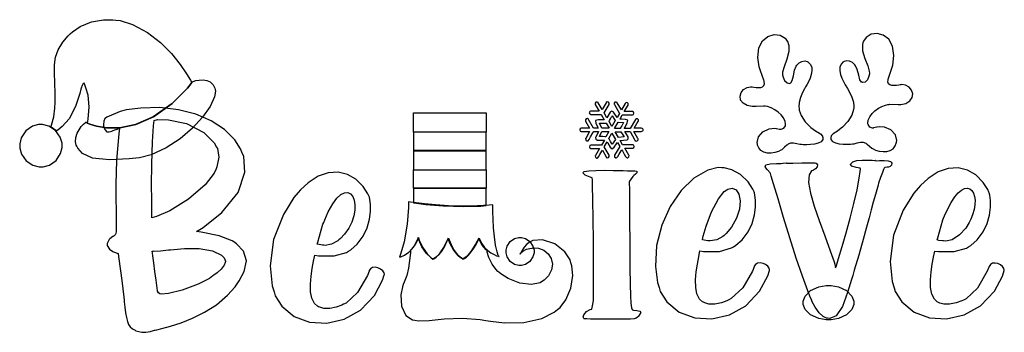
# Model space of a CAD drawing. Extents: x 0.17 to 6.9, y 1.94 to 4.08.
import ezdxf

# ---------------------------------------------------------------- set-up
doc = ezdxf.new("R2010")
doc.units = 0
doc.layers.get('0').update_dxf_attribs({"linetype": 'CONTINUOUS'})

msp = doc.modelspace()

# ---------------------------------------------------------------- linework, layer by layer
at = {"color": 240}
for points in [[(0.378147, 3.35038), (0.383356, 3.36079), (0.398817, 3.41797), (0.405436, 3.47667), (0.40625, 3.48785), (0.407553, 3.5101), (0.408583, 3.57693), (0.406412, 3.6524), (0.403538, 3.71718), (0.403754, 3.77436), (0.410861, 3.82676), (0.428657, 3.87756), (0.460883, 3.92953), (0.497939, 3.97265), (0.511447, 3.98579), (0.526476, 4.00049), (0.579264, 4.03678), (0.655817, 4.06874), (0.73801, 4.0829), (0.801921, 4.08306), (0.822917, 4.08057), (0.85216, 4.07693), (0.937989, 4.05051), (1.04053, 3.99658), (1.12961, 3.92731), (1.20443, 3.85129), (1.26405, 3.77724), (1.30778, 3.71365), (1.33458, 3.66922), (1.34375, 3.65246), (1.34375, 3.65246), (1.31337, 3.61431), (1.20926, 3.51014), (1.07959, 3.41737), (0.958768, 3.36486), (0.850911, 3.34304), (0.759928, 3.34256), (0.689996, 3.35389), (0.645019, 3.36762), (0.629178, 3.37429), (0.629178, 3.37429), (0.634278, 3.40218), (0.6403, 3.48747), (0.633029, 3.56706), (0.619194, 3.61692), (0.611165, 3.63683), (0.610406, 3.64094), (0.610026, 3.64307), (0.606771, 3.64899), (0.600911, 3.64697), (0.593261, 3.63368), (0.586208, 3.61426), (0.584364, 3.60764), (0.577854, 3.57747), (0.548178, 3.4891), (0.503472, 3.40582), (0.457032, 3.35189), (0.426704, 3.32758), (0.415636, 3.32118), (0.413032, 3.32406), (0.381782, 3.34831), (0.378147, 3.35038)], [(2.55626, 2.36182), (2.54476, 2.33242), (2.47825, 2.21718), (2.39968, 2.1441), (2.38226, 2.13574), (2.37017, 2.12999), (2.33225, 2.11604), (2.28694, 2.10678), (2.24631, 2.10781), (2.21875, 2.11501), (2.21039, 2.11908), (2.20236, 2.12244), (2.18213, 2.14133), (2.16488, 2.17676), (2.15668, 2.22194), (2.15571, 2.27328), (2.16, 2.32742), (2.16764, 2.38075), (2.17676, 2.42985), (2.18321, 2.46089), (2.18544, 2.47119), (2.21039, 2.46783), (2.31808, 2.4681), (2.40235, 2.49126), (2.41564, 2.49929), (2.43147, 2.50933), (2.47424, 2.54699), (2.51594, 2.60157), (2.54329, 2.65956), (2.55897, 2.71729), (2.56549, 2.77126), (2.56543, 2.81776), (2.56153, 2.85335), (2.55826, 2.86936), (2.55626, 2.87429), (2.54807, 2.89187), (2.51594, 2.94108), (2.46604, 2.99149), (2.40836, 3.02468), (2.34489, 3.03982), (2.27756, 3.03592), (2.20833, 3.01215), (2.13911, 2.96761), (2.08708, 2.91932), (2.07189, 2.90136), (2.04243, 2.86692), (1.96967, 2.75017), (1.90349, 2.57954), (1.8801, 2.39958), (1.89328, 2.26307), (1.90625, 2.22017), (1.91407, 2.19422), (1.95882, 2.12272), (2.04297, 2.05339), (2.14876, 2.01421), (2.2665, 2.007), (2.38633, 2.03381), (2.49849, 2.0964), (2.5931, 2.19678), (2.64893, 2.30012), (2.66043, 2.33681), (2.66103, 2.34033), (2.65869, 2.35157), (2.64953, 2.36535), (2.63504, 2.37701), (2.61729, 2.38531), (2.59842, 2.38911), (2.58057, 2.38726), (2.56581, 2.37853), (2.55757, 2.36632), (2.55626, 2.36182)], [(6.79893, 2.39094), (6.78749, 2.36154), (6.72092, 2.24631), (6.64242, 2.17329), (6.625, 2.16493), (6.6129, 2.15918), (6.57497, 2.14524), (6.52968, 2.13596), (6.48904, 2.13699), (6.46149, 2.14421), (6.45313, 2.14828), (6.4451, 2.15164), (6.42486, 2.17057), (6.40761, 2.20611), (6.39942, 2.25136), (6.39839, 2.30285), (6.40267, 2.35699), (6.41032, 2.41032), (6.41943, 2.45931), (6.42589, 2.49013), (6.42811, 2.50032), (6.45307, 2.49669), (6.56076, 2.49685), (6.64501, 2.52046), (6.65831, 2.52849), (6.67415, 2.53851), (6.7169, 2.57617), (6.75863, 2.63075), (6.78603, 2.68869), (6.80165, 2.74647), (6.80817, 2.8004), (6.80817, 2.84694), (6.80419, 2.88254), (6.80094, 2.89854), (6.79893, 2.90349), (6.79075, 2.92106), (6.75863, 2.97026), (6.70861, 3.02067), (6.65082, 3.05387), (6.58724, 3.06901), (6.51981, 3.06511), (6.45057, 3.04135), (6.38151, 2.99681), (6.32964, 2.94851), (6.31456, 2.93056), (6.28515, 2.89589), (6.21235, 2.77869), (6.14621, 2.60792), (6.12283, 2.42811), (6.13596, 2.29204), (6.14899, 2.24929), (6.15679, 2.22336), (6.20156, 2.15186), (6.28569, 2.08251), (6.3915, 2.04335), (6.50922, 2.03618), (6.62907, 2.06293), (6.74115, 2.12554), (6.83578, 2.22597), (6.8916, 2.32932), (6.9031, 2.366), (6.90369, 2.36957), (6.90136, 2.38103), (6.89225, 2.39481), (6.87776, 2.40631), (6.86003, 2.41444), (6.84115, 2.41808), (6.82324, 2.41607), (6.80849, 2.40744), (6.80024, 2.3954), (6.79893, 2.39094)], [(2.24582, 2.69618), (2.25288, 2.71442), (2.27692, 2.76796), (2.30735, 2.82281), (2.33658, 2.86203), (2.36404, 2.8871), (2.38911, 2.89936), (2.41129, 2.90013), (2.43007, 2.89074), (2.44476, 2.87261), (2.45486, 2.84717), (2.45979, 2.81565), (2.4591, 2.77946), (2.45204, 2.74001), (2.43821, 2.69862), (2.41694, 2.65662), (2.38769, 2.61546), (2.36008, 2.58539), (2.34999, 2.57639), (2.34218, 2.56939), (2.30024, 2.54606), (2.25515, 2.5389), (2.24582, 2.53993), (2.23876, 2.54075), (2.21376, 2.54411), (2.20231, 2.54753), (2.2021, 2.54829), (2.20469, 2.56131), (2.2411, 2.68446), (2.24582, 2.69618)], [(6.48856, 2.72538), (6.49442, 2.7405), (6.514, 2.785), (6.53928, 2.83328), (6.56413, 2.87104), (6.58806, 2.89887), (6.61074, 2.91754), (6.63178, 2.92763), (6.65088, 2.9299), (6.66758, 2.92503), (6.68153, 2.91363), (6.69233, 2.89643), (6.69965, 2.87414), (6.70313, 2.84744), (6.70236, 2.81694), (6.69694, 2.78336), (6.68658, 2.74744), (6.67524, 2.71892), (6.67085, 2.70975), (6.66422, 2.69613), (6.63981, 2.65744), (6.59804, 2.61014), (6.54704, 2.57747), (6.50271, 2.56754), (6.48856, 2.56913), (6.4815, 2.56993), (6.45649, 2.57329), (6.44504, 2.57667), (6.44476, 2.57742), (6.44764, 2.59044), (6.4841, 2.71365), (6.48856, 2.72538)], [(2.7646, 2.45763), (2.77349, 2.46029), (2.79915, 2.47211), (2.82753, 2.49143), (2.85015, 2.51346), (2.86757, 2.53618), (2.88021, 2.55751), (2.88861, 2.57531), (2.89333, 2.58751), (2.89481, 2.59201), (2.89481, 2.59201), (2.89919, 2.57536), (2.92122, 2.5275), (2.95404, 2.48107), (2.98193, 2.45344), (2.99376, 2.44515), (2.99376, 2.44515), (2.99957, 2.44715), (3.01563, 2.45736), (3.03581, 2.4764), (3.05387, 2.49972), (3.0695, 2.52474), (3.08225, 2.54867), (3.09185, 2.56896), (3.09787, 2.5829), (3.09999, 2.58783), (3.09999, 2.58783), (3.10385, 2.57688), (3.1174, 2.54454), (3.13493, 2.51124), (3.15169, 2.4866), (3.16704, 2.46924), (3.18018, 2.45785), (3.19032, 2.4509), (3.19683, 2.44715), (3.199, 2.44553), (3.19894, 2.44515), (3.204, 2.44635), (3.2181, 2.45458), (3.23747, 2.47228), (3.25618, 2.49533), (3.27344, 2.52083), (3.28831, 2.54574), (3.30003, 2.56717), (3.30767, 2.58219), (3.31044, 2.58783), (3.31044, 2.58783), (3.31342, 2.57883), (3.32607, 2.5529), (3.34592, 2.52485), (3.36806, 2.50304), (3.39057, 2.48682), (3.41157, 2.47547), (3.42904, 2.46832), (3.44108, 2.46468), (3.44558, 2.46365), (3.44586, 2.46386), (3.44081, 2.47006), (3.43201, 2.4936), (3.42156, 2.54015), (3.41401, 2.59717), (3.40886, 2.65831), (3.4056, 2.71712), (3.40392, 2.76731), (3.40321, 2.80236), (3.4031, 2.81261), (3.4031, 2.81597), (3.37717, 2.81338), (3.29904, 2.80881), (3.19661, 2.8074), (3.0995, 2.81022), (3.01156, 2.81586), (2.93653, 2.82281), (2.87825, 2.82964), (2.8405, 2.83479), (2.8271, 2.83681), (2.8271, 2.83681), (2.82726, 2.79872), (2.81776, 2.68431), (2.79622, 2.56407), (2.77447, 2.4854), (2.7646, 2.45763), (2.7646, 2.45763)], [(3.68544, 2.49724), (3.68544, 2.48796), (3.6779, 2.45996), (3.65733, 2.42947), (3.62685, 2.4089), (3.59885, 2.40136), (3.58957, 2.40136), (3.58024, 2.40136), (3.55225, 2.4089), (3.52181, 2.42947), (3.50125, 2.45996), (3.49376, 2.48796), (3.49376, 2.49724), (3.49376, 2.50657), (3.50125, 2.53456), (3.52181, 2.565), (3.55225, 2.58556), (3.58024, 2.59304), (3.58957, 2.59304), (3.59885, 2.59304), (3.62685, 2.58556), (3.65733, 2.565), (3.6779, 2.53456), (3.68544, 2.50657), (3.68544, 2.49724)]]:
    msp.add_lwpolyline(points, close=True, dxfattribs=at)
at = {"color": 39}
for points in [[(5.66043, 3.28267), (5.66194, 3.27821), (5.66129, 3.26286), (5.65044, 3.24826), (5.63092, 3.23817), (5.60585, 3.23178), (5.57824, 3.22835), (5.55126, 3.22715), (5.52794, 3.22743), (5.51551, 3.22808), (5.51144, 3.22846), (5.50435, 3.22917), (5.48318, 3.23318), (5.46132, 3.23774), (5.44157, 3.23742), (5.42469, 3.23074), (5.41982, 3.22743), (5.41613, 3.2251), (5.40039, 3.21024), (5.38411, 3.19542), (5.38021, 3.19303), (5.37506, 3.18989), (5.35861, 3.18218), (5.3341, 3.17432), (5.30821, 3.17019), (5.28256, 3.17057), (5.25874, 3.17611), (5.23839, 3.18767), (5.22314, 3.20594), (5.2156, 3.22504), (5.21457, 3.23161), (5.21272, 3.24343), (5.22065, 3.28093), (5.25011, 3.31575), (5.29378, 3.33535), (5.33068, 3.34006), (5.34272, 3.33886), (5.34506, 3.33865), (5.36436, 3.33365), (5.37082, 3.33365), (5.3769, 3.33365), (5.39518, 3.34006), (5.40597, 3.35742), (5.40625, 3.36285), (5.40663, 3.36893), (5.40349, 3.38743), (5.39312, 3.41075), (5.37679, 3.43224), (5.35612, 3.45128), (5.33263, 3.46739), (5.30794, 3.47993), (5.28369, 3.48833), (5.26704, 3.49175), (5.26144, 3.49203), (5.25543, 3.49229), (5.206, 3.4899), (5.18956, 3.4899), (5.17844, 3.48975), (5.14507, 3.49544), (5.1155, 3.51107), (5.09944, 3.53342), (5.09554, 3.55897), (5.10249, 3.58421), (5.11897, 3.60568), (5.14356, 3.6199), (5.16726, 3.62397), (5.17503, 3.62326), (5.17844, 3.62294), (5.18869, 3.62169), (5.20458, 3.61996), (5.22108, 3.61908), (5.23671, 3.62017), (5.24989, 3.62414), (5.25906, 3.63206), (5.26275, 3.64501), (5.26085, 3.65944), (5.25939, 3.6639), (5.25726, 3.67019), (5.2341, 3.7334), (5.23232, 3.7399), (5.22586, 3.76047), (5.21636, 3.82508), (5.22401, 3.89117), (5.24914, 3.93869), (5.28564, 3.96832), (5.32758, 3.98068), (5.36882, 3.9764), (5.40332, 3.956), (5.42204, 3.92985), (5.42503, 3.92014), (5.42893, 3.90756), (5.42876, 3.86594), (5.41465, 3.81288), (5.39611, 3.76139), (5.38661, 3.72424), (5.38644, 3.71181), (5.38644, 3.70638), (5.39003, 3.69006), (5.40033, 3.6665), (5.41672, 3.65001), (5.43392, 3.6474), (5.43853, 3.64931), (5.44308, 3.65115), (5.45253, 3.66721), (5.46024, 3.69949), (5.46853, 3.73736), (5.47889, 3.76465), (5.48438, 3.77225), (5.48747, 3.77658), (5.4994, 3.78771), (5.51833, 3.79801), (5.53896, 3.80094), (5.55496, 3.79693), (5.55935, 3.79411), (5.56451, 3.79101), (5.57747, 3.77756), (5.58632, 3.75683), (5.58751, 3.73329), (5.5829, 3.70817), (5.57428, 3.68294), (5.56332, 3.65875), (5.55186, 3.63704), (5.54422, 3.62358), (5.54167, 3.61908), (5.53694, 3.61094), (5.52354, 3.58599), (5.50857, 3.55181), (5.49946, 3.51585), (5.49783, 3.48693), (5.49897, 3.47743), (5.50065, 3.46479), (5.51361, 3.4279), (5.54139, 3.38411), (5.57894, 3.34636), (5.61143, 3.322), (5.62294, 3.31494), (5.62685, 3.31287), (5.64556, 3.30154), (5.65913, 3.28657), (5.66043, 3.28267)], [(5.71772, 3.28369), (5.71631, 3.27924), (5.71744, 3.26406), (5.72885, 3.24983), (5.74869, 3.24024), (5.77408, 3.23449), (5.80181, 3.23178), (5.82889, 3.23122), (5.85221, 3.23215), (5.86464, 3.23318), (5.86876, 3.23367), (5.87576, 3.23469), (5.89654, 3.23942), (5.91846, 3.24436), (5.93842, 3.24425), (5.9554, 3.2379), (5.96039, 3.23469), (5.96403, 3.23236), (5.98031, 3.2181), (5.99713, 3.20378), (6.00103, 3.20139), (6.00618, 3.19835), (6.02289, 3.19108), (6.04769, 3.18392), (6.07368, 3.18067), (6.09933, 3.18186), (6.12294, 3.18826), (6.14296, 3.20053), (6.15771, 3.21924), (6.16476, 3.23856), (6.16564, 3.24511), (6.1671, 3.257), (6.15799, 3.29422), (6.12733, 3.32835), (6.08301, 3.34668), (6.04622, 3.34999), (6.0344, 3.34825), (6.03201, 3.34804), (6.00933, 3.34229), (6.00726, 3.34201), (6.00256, 3.34179), (5.98281, 3.34787), (5.97131, 3.3649), (5.97081, 3.37011), (5.97021, 3.37619), (5.97282, 3.39481), (5.98253, 3.4184), (5.99832, 3.44026), (6.01861, 3.45985), (6.04172, 3.47661), (6.06619, 3.48986), (6.09028, 3.49903), (6.10688, 3.50299), (6.11253, 3.50347), (6.11849, 3.50401), (6.17833, 3.50325), (6.18435, 3.50347), (6.19542, 3.50364), (6.22868, 3.51031), (6.25786, 3.52686), (6.27344, 3.54969), (6.27664, 3.57536), (6.26899, 3.60047), (6.25185, 3.62158), (6.22661, 3.63519), (6.20253, 3.63872), (6.19476, 3.63786), (6.19135, 3.63743), (6.1811, 3.6359), (6.16531, 3.63379), (6.14887, 3.63254), (6.13331, 3.63319), (6.12007, 3.63678), (6.11068, 3.64432), (6.10661, 3.65685), (6.10801, 3.67096), (6.10938, 3.67535), (6.11117, 3.68186), (6.13254, 3.74517), (6.13439, 3.75142), (6.14025, 3.77214), (6.14817, 3.83697), (6.13889, 3.90267), (6.11257, 3.94938), (6.07525, 3.97786), (6.03293, 3.98888), (5.99169, 3.98329), (5.95751, 3.96186), (5.93924, 3.93517), (5.93647, 3.92535), (5.93283, 3.9126), (5.93419, 3.87088), (5.94971, 3.81819), (5.96957, 3.76731), (5.97976, 3.73047), (5.98019, 3.71804), (5.98042, 3.71268), (5.97732, 3.69629), (5.96767, 3.67264), (5.95176, 3.65582), (5.93479, 3.65278), (5.93024, 3.65451), (5.92562, 3.65619), (5.91581, 3.67199), (5.90717, 3.70404), (5.89751, 3.74154), (5.88601, 3.76818), (5.88021, 3.77533), (5.8769, 3.77962), (5.86447, 3.79047), (5.84526, 3.80013), (5.82449, 3.80231), (5.80854, 3.79796), (5.80414, 3.79514), (5.79904, 3.79199), (5.7864, 3.77832), (5.7781, 3.75743), (5.77746, 3.73383), (5.78267, 3.70882), (5.79194, 3.68371), (5.80344, 3.65967), (5.81538, 3.63803), (5.82335, 3.62462), (5.82607, 3.62011), (5.83094, 3.61214), (5.84511, 3.58768), (5.86122, 3.55387), (5.87147, 3.51839), (5.87386, 3.4899), (5.87294, 3.48058), (5.87158, 3.46783), (5.85975, 3.43024), (5.83344, 3.38564), (5.79715, 3.34711), (5.7654, 3.32215), (5.75418, 3.31494), (5.75028, 3.31342), (5.73204, 3.30285), (5.71903, 3.2876), (5.71772, 3.28369)], [(6.12815, 3.11079), (6.1301, 3.10921), (6.13336, 3.10097), (6.13189, 3.08854), (6.12358, 3.07781), (6.11214, 3.07324), (6.10835, 3.07324), (6.10206, 3.07324), (6.08513, 3.07069), (6.08333, 3.07015), (6.08219, 3.067), (6.07807, 3.05761), (6.06967, 3.0376), (6.05707, 3.00396), (6.04372, 2.96382), (6.03961, 2.95036), (6.03489, 2.93463), (6.02106, 2.88715), (6.00613, 2.8335), (5.99257, 2.78271), (5.97808, 2.72797), (5.96056, 2.66249), (5.93761, 2.57949), (5.90707, 2.47211), (5.87685, 2.36828), (5.86664, 2.33365), (5.85753, 2.30469), (5.83143, 2.21718), (5.79671, 2.12039), (5.75396, 2.05686), (5.70856, 2.03782), (5.69476, 2.03993), (5.68701, 2.04135), (5.66493, 2.05186), (5.63644, 2.07693), (5.60949, 2.11524), (5.58985, 2.15375), (5.58436, 2.16699), (5.58649, 2.16493), (5.57796, 2.17979), (5.55817, 2.22771), (5.52154, 2.32747), (5.47971, 2.45221), (5.43593, 2.58996), (5.39328, 2.72868), (5.35499, 2.85639), (5.32422, 2.96099), (5.30908, 3.01318), (5.30414, 3.03054), (5.301, 3.03526), (5.28331, 3.05675), (5.26981, 3.07254), (5.26878, 3.07433), (5.26708, 3.07676), (5.27175, 3.09056), (5.30154, 3.09787), (5.34462, 3.09999), (5.37674, 3.10015), (5.38747, 3.10038), (5.38981, 3.10092), (5.4114, 3.10271), (5.41351, 3.10243), (5.4221, 3.1014), (5.45589, 3.10157), (5.51742, 3.10325), (5.57699, 3.10449), (5.60753, 3.104), (5.61356, 3.10243), (5.61692, 3.10075), (5.62478, 3.09099), (5.62304, 3.07693), (5.61133, 3.06293), (5.59765, 3.0536), (5.59272, 3.05138), (5.58469, 3.04818), (5.56711, 3.02229), (5.56315, 2.96869), (5.57639, 2.8954), (5.60243, 2.80713), (5.63683, 2.70871), (5.67513, 2.60493), (5.71294, 2.50054), (5.73822, 2.42563), (5.74582, 2.40033), (5.74582, 2.39643), (5.74843, 2.38656), (5.74897, 2.38471), (5.7545, 2.4005), (5.76997, 2.44829), (5.79508, 2.53065), (5.82226, 2.62543), (5.84944, 2.72613), (5.87468, 2.82639), (5.896, 2.91971), (5.91135, 2.99963), (5.91786, 3.04465), (5.91872, 3.05974), (5.91878, 3.05979), (5.9165, 3.06619), (5.88997, 3.07275), (5.86083, 3.08171), (5.85015, 3.09321), (5.85101, 3.09517), (5.85101, 3.09201), (5.85249, 3.09744), (5.86632, 3.11111), (5.89464, 3.11951), (5.93056, 3.12153), (5.95921, 3.12121), (5.96875, 3.12121), (5.97635, 3.12121), (5.99918, 3.12099), (6.01742, 3.11963), (6.02186, 3.11908), (6.01981, 3.11908), (6.02718, 3.11849), (6.04958, 3.11854), (6.08094, 3.11925), (6.10883, 3.11778), (6.1244, 3.11388), (6.12815, 3.11079)]]:
    msp.add_lwpolyline(points, close=True, dxfattribs=at)
at = {"color": 7}
for points in [[(0.618761, 3.38163), (0.621365, 3.38163), (0.627604, 3.37614), (0.629178, 3.37532), (0.629178, 3.37429), (0.629178, 3.37429), (0.645074, 3.36762), (0.690104, 3.35389), (0.7602, 3.34256), (0.851292, 3.34304), (0.959256, 3.36486), (1.08002, 3.41737), (1.20953, 3.51014), (1.31342, 3.61431), (1.34375, 3.65246), (1.34375, 3.65246), (1.34191, 3.65582), (1.34169, 3.65657), (1.34446, 3.65767), (1.35297, 3.66064), (1.37142, 3.6659), (1.39458, 3.67031), (1.42031, 3.67171), (1.44618, 3.66808), (1.46994, 3.65722), (1.48931, 3.6371), (1.50022, 3.61376), (1.50206, 3.60558), (1.50472, 3.59386), (1.49767, 3.55518), (1.4681, 3.49001), (1.41683, 3.41624), (1.34749, 3.34011), (1.26351, 3.26768), (1.16851, 3.20524), (1.06592, 3.15886), (0.986328, 3.13747), (0.959364, 3.13471), (0.914876, 3.13037), (0.780761, 3.12463), (0.664442, 3.13579), (0.594726, 3.16726), (0.562825, 3.20394), (0.556261, 3.21804), (0.553006, 3.2251), (0.54796, 3.24843), (0.549425, 3.27794), (0.55816, 3.30556), (0.571451, 3.33035), (0.586806, 3.35135), (0.601508, 3.36751), (0.61301, 3.37793), (0.617296, 3.38163), (0.618761, 3.38163)], [(0.455186, 3.22325), (0.454969, 3.23736), (0.443088, 3.27957), (0.411458, 3.32514), (0.364963, 3.35542), (0.322428, 3.36621), (0.308322, 3.366), (0.294217, 3.36583), (0.252007, 3.35389), (0.206489, 3.32226), (0.176215, 3.27576), (0.165419, 3.23324), (0.165636, 3.21907), (0.165799, 3.20503), (0.177735, 3.16282), (0.209364, 3.11729), (0.25586, 3.08703), (0.29834, 3.07622), (0.3125, 3.07639), (0.326443, 3.07661), (0.368326, 3.08854), (0.4139, 3.12017), (0.444444, 3.16667), (0.45535, 3.20915), (0.455186, 3.22325)], [(2.8604, 3.31282), (2.8604, 3.18679), (3.35732, 3.18679), (3.35732, 3.31282), (2.8604, 3.31282)], [(3.35835, 3.05556), (3.35835, 2.92953), (2.86143, 2.92953), (2.86143, 3.05556), (3.35835, 3.05556)]]:
    msp.add_lwpolyline(points, close=True, dxfattribs=at)
at = {"color": 132}
for points in [[(4.37082, 3.33996), (4.39899, 3.38786), (4.40001, 3.38981), (4.39996, 3.39729), (4.39453, 3.40375), (4.38633, 3.40517), (4.38015, 3.40121), (4.37918, 3.39931), (4.34375, 3.33886), (4.30311, 3.33886), (4.30811, 3.34831), (4.32303, 3.37651), (4.32721, 3.39464), (4.31207, 3.40104), (4.28347, 3.40294), (4.27399, 3.40349), (4.28961, 3.43158), (4.35732, 3.43158), (4.35949, 3.43158), (4.3661, 3.43522), (4.36903, 3.44308), (4.3661, 3.45096), (4.35949, 3.45454), (4.35732, 3.45454), (4.30311, 3.45454), (4.32915, 3.49929), (4.33018, 3.50125), (4.33014, 3.50874), (4.32471, 3.51519), (4.31651, 3.5166), (4.31033, 3.51264), (4.30935, 3.51074), (4.28331, 3.46599), (4.25521, 3.51389), (4.25418, 3.51579), (4.24783, 3.51975), (4.23942, 3.51833), (4.23394, 3.51187), (4.23421, 3.50435), (4.2354, 3.50244), (4.27083, 3.442), (4.25418, 3.41288), (4.22917, 3.45139), (4.22786, 3.45324), (4.21821, 3.45676), (4.20861, 3.45247), (4.20731, 3.45036), (4.18435, 3.41075), (4.16461, 3.44515), (4.19894, 3.50347), (4.19997, 3.50543), (4.19993, 3.51292), (4.1945, 3.51938), (4.18631, 3.52078), (4.18012, 3.51682), (4.17914, 3.51492), (4.15104, 3.46804), (4.125, 3.51389), (4.12381, 3.51585), (4.11719, 3.51975), (4.10872, 3.51833), (4.10314, 3.51187), (4.10314, 3.50439), (4.10417, 3.50244), (4.13021, 3.45763), (4.07497, 3.45763), (4.07275, 3.45763), (4.06619, 3.4541), (4.06326, 3.44618), (4.06619, 3.43832), (4.07275, 3.43474), (4.07497, 3.43474), (4.14481, 3.43474), (4.16564, 3.39828), (4.155, 3.39817), (4.12321, 3.39768), (4.10531, 3.39258), (4.10715, 3.37576), (4.11968, 3.3489), (4.12397, 3.33996), (4.09169, 3.33996), (4.05832, 3.40033), (4.05729, 3.40224), (4.05094, 3.40619), (4.04254, 3.40479), (4.03706, 3.39833), (4.03738, 3.39079), (4.03851, 3.38889), (4.06565, 3.33996), (4.01042, 3.33996), (4.00819, 3.33996), (4.00163, 3.33637), (3.99869, 3.3285), (4.00163, 3.32064), (4.00819, 3.317), (4.01042, 3.317), (4.06565, 3.317), (4.03961, 3.27115), (4.03831, 3.26938), (4.03933, 3.2596), (4.04731, 3.25347), (4.05003, 3.25347), (4.05143, 3.25347), (4.05567, 3.25478), (4.06168, 3.26221), (4.07281, 3.28119), (4.08843, 3.30811), (4.09375, 3.317), (4.12603, 3.317), (4.10732, 3.27849), (4.10622, 3.27642), (4.10781, 3.26639), (4.11561, 3.25999), (4.11774, 3.25971), (4.16667, 3.25868), (4.14686, 3.22428), (4.14686, 3.22428), (4.13607, 3.2245), (4.11236, 3.22483), (4.08838, 3.22521), (4.07992, 3.22538), (4.0771, 3.22538), (4.07487, 3.22538), (4.06831, 3.22179), (4.06538, 3.21392), (4.06831, 3.20606), (4.07487, 3.20242), (4.0771, 3.20242), (4.13336, 3.20139), (4.10519, 3.15349), (4.10411, 3.15169), (4.10531, 3.14187), (4.11301, 3.13574), (4.11561, 3.13574), (4.11708, 3.13574), (4.12147, 3.13704), (4.12733, 3.14372), (4.13667, 3.15994), (4.14899, 3.18246), (4.1531, 3.18994), (4.17914, 3.1441), (4.18012, 3.14225), (4.18647, 3.13829), (4.19488, 3.13971), (4.20036, 3.14615), (4.20008, 3.15369), (4.19894, 3.15554), (4.16564, 3.21283), (4.18544, 3.24724), (4.19086, 3.23844), (4.20714, 3.21192), (4.22043, 3.19949), (4.23389, 3.2099), (4.25071, 3.23475), (4.25624, 3.24306), (4.27186, 3.21599), (4.23643, 3.15657), (4.23514, 3.15479), (4.23617, 3.14501), (4.24414, 3.13889), (4.24685, 3.13889), (4.24826, 3.13889), (4.25256, 3.14019), (4.25831, 3.14686), (4.26796, 3.16308), (4.28097, 3.1856), (4.28543, 3.19303), (4.28965, 3.1856), (4.3024, 3.16308), (4.31207, 3.14686), (4.31803, 3.14019), (4.32243, 3.13889), (4.32394, 3.13889), (4.3265, 3.13889), (4.33421, 3.14464), (4.33539, 3.15451), (4.33436, 3.15657), (4.30626, 3.20454), (4.35938, 3.20454), (4.36154, 3.20454), (4.36817, 3.20811), (4.3711, 3.21599), (4.36817, 3.2239), (4.36154, 3.22743), (4.35938, 3.22743), (4.29167, 3.22743), (4.27501, 3.25553), (4.31976, 3.26183), (4.3221, 3.2621), (4.32992, 3.26887), (4.33046, 3.27875), (4.32915, 3.28054), (4.30626, 3.317), (4.34272, 3.317), (4.37603, 3.25868), (4.37701, 3.25683), (4.38336, 3.25288), (4.39176, 3.25429), (4.39725, 3.26074), (4.39697, 3.26828), (4.39583, 3.27013), (4.36876, 3.31803), (4.37646, 3.31803), (4.39974, 3.31782), (4.41922, 3.31836), (4.42936, 3.32161), (4.43229, 3.32758), (4.43229, 3.32954), (4.43267, 3.33132), (4.43072, 3.33735), (4.42068, 3.34022), (4.40104, 3.34039), (4.37836, 3.33996), (4.37082, 3.33996)], [(4.17811, 3.37532), (4.19894, 3.33996), (4.14899, 3.33996), (4.13226, 3.37429), (4.13857, 3.37429), (4.15744, 3.37435), (4.17042, 3.37446), (4.17578, 3.37478), (4.17751, 3.37517), (4.17811, 3.37532)], [(4.21978, 3.42432), (4.24164, 3.39307), (4.21875, 3.35243), (4.19894, 3.38683), (4.19894, 3.38846), (4.20204, 3.39328), (4.20893, 3.4056), (4.21604, 3.41786), (4.21951, 3.42383), (4.21978, 3.42432)], [(4.26144, 3.38163), (4.2979, 3.3795), (4.29503, 3.37414), (4.2864, 3.35796), (4.28043, 3.34674), (4.27794, 3.34174), (4.27724, 3.33963), (4.27707, 3.33886), (4.23643, 3.33886), (4.26144, 3.38163)], [(4.17708, 3.28157), (4.17649, 3.28179), (4.17475, 3.28222), (4.16949, 3.28267), (4.15685, 3.2831), (4.1384, 3.28358), (4.13226, 3.28369), (4.14899, 3.317), (4.19792, 3.317), (4.17708, 3.28157)], [(4.22081, 3.23161), (4.22026, 3.23215), (4.21647, 3.23807), (4.20893, 3.25037), (4.20161, 3.26269), (4.19814, 3.26861), (4.19792, 3.2691), (4.21875, 3.30556), (4.24274, 3.26389), (4.22081, 3.23161)], [(4.26247, 3.27636), (4.23958, 3.31597), (4.28022, 3.31597), (4.30208, 3.28157), (4.26247, 3.27636)], [(4.35938, 2.09825), (4.36626, 2.09608), (4.38797, 2.09278), (4.40935, 2.08946), (4.4159, 2.07986), (4.40468, 2.06104), (4.40001, 2.05556), (4.40207, 2.05556), (4.40033, 2.05333), (4.39453, 2.04693), (4.38514, 2.0409), (4.37011, 2.03711), (4.34565, 2.035), (4.30811, 2.03418), (4.25364, 2.03418), (4.1786, 2.03456), (4.104, 2.03472), (4.07915, 2.03472), (4.07096, 2.03472), (4.04644, 2.03554), (4.02914, 2.03737), (4.02707, 2.03788), (4.02522, 2.03831), (4.02143, 2.04682), (4.02653, 2.06472), (4.04492, 2.08535), (4.07015, 2.09967), (4.07915, 2.10243), (4.08018, 2.10243), (4.08344, 2.11328), (4.08789, 2.13738), (4.09131, 2.16222), (4.09272, 2.1721), (4.09272, 2.17535), (4.09272, 2.18463), (4.09267, 2.2124), (4.09256, 2.30208), (4.09212, 2.42751), (4.09142, 2.57189), (4.09017, 2.71821), (4.08832, 2.84967), (4.08572, 2.94933), (4.08458, 2.98785), (4.08231, 3.00032), (4.0701, 3.00461), (4.03444, 3.02029), (4.0185, 3.03456), (4.02903, 3.044), (4.06049, 3.04958), (4.10747, 3.05214), (4.16444, 3.05251), (4.22592, 3.05165), (4.27132, 3.05067), (4.28646, 3.05035), (4.29611, 3.05012), (4.32519, 3.04958), (4.35444, 3.04921), (4.37472, 3.04839), (4.38667, 3.04644), (4.39094, 3.04269), (4.38807, 3.03629), (4.37875, 3.02664), (4.36735, 3.01628), (4.36356, 3.01286), (4.36094, 3.01053), (4.33903, 2.97819), (4.33751, 2.97428), (4.338, 2.91342), (4.33936, 2.73058), (4.3406, 2.53624), (4.34164, 2.38585), (4.34293, 2.27382), (4.34494, 2.19456), (4.34804, 2.14258), (4.35271, 2.11236), (4.35678, 2.10086), (4.35938, 2.09825)]]:
    msp.add_lwpolyline(points, close=True, dxfattribs=at)
at = {"color": 251}
for points in [[(1.63124, 2.56282), (1.61925, 2.5709), (1.53136, 2.60493), (1.40647, 2.63004), (1.37603, 2.63368), (1.42193, 2.66194), (1.54915, 2.76378), (1.66054, 2.90088), (1.70719, 3.04036), (1.69928, 3.14632), (1.68647, 3.1774), (1.67746, 3.19937), (1.63792, 3.26014), (1.56662, 3.33165), (1.47612, 3.39079), (1.37001, 3.43631), (1.2519, 3.46696), (1.12538, 3.48156), (0.994032, 3.47885), (0.894043, 3.46528), (0.861436, 3.45763), (0.852322, 3.45503), (0.761176, 3.41521), (0.752061, 3.40972), (0.751031, 3.40869), (0.748643, 3.40636), (0.741374, 3.38851), (0.739312, 3.36703), (0.739583, 3.36285), (0.7398, 3.35792), (0.746094, 3.33615), (0.757542, 3.32015), (0.760417, 3.31803), (0.76275, 3.31651), (0.777072, 3.31483), (0.795574, 3.3209), (0.800022, 3.32324), (0.804144, 3.32508), (0.817546, 3.33018), (0.823079, 3.3316), (0.824978, 3.3316), (0.82601, 3.33188), (0.832249, 3.33393), (0.844781, 3.33919), (0.848958, 3.34099), (0.844239, 3.303), (0.828504, 3.1225), (0.822646, 2.95557), (0.822917, 2.92432), (0.823133, 2.90978), (0.823947, 2.84506), (0.824707, 2.79021), (0.824978, 2.78054), (0.825196, 2.76682), (0.825956, 2.72553), (0.826389, 2.68403), (0.826118, 2.65386), (0.824869, 2.63303), (0.822319, 2.61942), (0.818414, 2.61079), (0.812771, 2.60519), (0.807129, 2.60151), (0.805231, 2.60038), (0.803657, 2.59933), (0.782824, 2.58399), (0.780219, 2.5816), (0.778375, 2.57981), (0.764594, 2.55111), (0.763564, 2.54719), (0.763564, 2.54514), (0.764865, 2.53842), (0.778917, 2.51221), (0.8023, 2.49593), (0.808322, 2.49408), (0.814725, 2.4924), (0.83355, 2.48551), (0.838542, 2.48258), (0.838542, 2.48161), (0.844239, 2.44596), (0.8648, 2.29747), (0.878093, 2.18343), (0.880208, 2.16493), (0.881511, 2.15283), (0.885579, 2.11654), (0.890571, 2.07676), (0.895942, 2.04454), (0.902453, 2.01872), (0.910861, 1.99826), (0.921929, 1.98199), (0.936415, 1.96886), (0.950304, 1.96007), (0.955186, 1.95763), (0.959853, 1.95529), (1.00168, 1.94413), (1.01563, 1.94413), (1.02783, 1.94413), (1.06038, 1.95008), (1.06456, 1.95139), (1.06565, 1.95242), (1.06613, 1.95269), (1.07471, 1.95481), (1.08854, 1.9579), (1.09169, 1.95865), (1.10314, 1.96121), (1.13753, 1.96929), (1.1983, 1.98546), (1.27002, 2.00863), (1.34869, 2.0401), (1.43039, 2.08117), (1.51118, 2.13319), (1.58708, 2.19749), (1.63921, 2.25461), (1.65419, 2.27533), (1.66721, 2.29536), (1.70085, 2.3591), (1.7181, 2.43278), (1.69764, 2.49963), (1.6499, 2.55018), (1.63124, 2.56282)], [(2.8604, 3.44618), (3.35732, 3.44618), (3.35732, 3.31282), (2.8604, 3.31282), (2.8604, 3.44618)], [(1.50939, 3.06282), (1.49582, 3.03326), (1.43381, 2.95421), (1.32134, 2.85454), (1.19325, 2.77518), (1.10243, 2.73535), (1.07086, 2.72743), (1.07086, 2.75065), (1.07004, 2.81131), (1.06977, 2.82015), (1.06934, 2.85226), (1.06852, 2.94868), (1.06939, 3.095), (1.07433, 3.24744), (1.08149, 3.35758), (1.08539, 3.3941), (1.10905, 3.39996), (1.18462, 3.39903), (1.30675, 3.3725), (1.42492, 3.31119), (1.4974, 3.24029), (1.51247, 3.21181), (1.51818, 3.2009), (1.52892, 3.14165), (1.51563, 3.07667), (1.50939, 3.06282)], [(2.8604, 3.05556), (3.35732, 3.05556), (3.35732, 3.18782), (2.8604, 3.18782), (2.8604, 3.05556)], [(3.35835, 2.9285), (2.86143, 2.9285), (2.86143, 2.82954), (2.882, 2.82667), (2.94493, 2.81956), (3.06375, 2.81), (3.20568, 2.8055), (3.32026, 2.80789), (3.35835, 2.81076), (3.35835, 2.9285)], [(1.48753, 2.32954), (1.46371, 2.31315), (1.38574, 2.2736), (1.2768, 2.23269), (1.18305, 2.20975), (1.13694, 2.20454), (1.12706, 2.20763), (1.12446, 2.20844), (1.11469, 2.21522), (1.10959, 2.2251), (1.10938, 2.22743), (1.10661, 2.24588), (1.09869, 2.30122), (1.0906, 2.36117), (1.08328, 2.41863), (1.07704, 2.46821), (1.07498, 2.48469), (1.07292, 2.50032), (1.08095, 2.49983), (1.12863, 2.50179), (1.18462, 2.50738), (1.19689, 2.50868), (1.22098, 2.51133), (1.2934, 2.51785), (1.39268, 2.51861), (1.48574, 2.50142), (1.54736, 2.4714), (1.56353, 2.4566), (1.56532, 2.45454), (1.57314, 2.43138), (1.57292, 2.4285), (1.57226, 2.42204), (1.56364, 2.40321), (1.54346, 2.37706), (1.51665, 2.35189), (1.49501, 2.33479), (1.48753, 2.32954)]]:
    msp.add_lwpolyline(points, close=True, dxfattribs=at)
at = {"color": 95}
for points in [[(5.19168, 2.39204), (5.18018, 2.36262), (5.11367, 2.2474), (5.0351, 2.17432), (5.01768, 2.16596), (5.00553, 2.16021), (4.96767, 2.14611), (4.92236, 2.13656), (4.88172, 2.13758), (4.85411, 2.14507), (4.84581, 2.14931), (4.83783, 2.15256), (4.81754, 2.17128), (4.80029, 2.20654), (4.7921, 2.25168), (4.79113, 2.30311), (4.79542, 2.35732), (4.80306, 2.41081), (4.81218, 2.46001), (4.81863, 2.4911), (4.82086, 2.50142), (4.84581, 2.4975), (4.9535, 2.49713), (5.03776, 2.52121), (5.05106, 2.52951), (5.06689, 2.53956), (5.10965, 2.57715), (5.15136, 2.63163), (5.17871, 2.68946), (5.19439, 2.74713), (5.2009, 2.801), (5.20085, 2.84754), (5.19694, 2.88325), (5.19363, 2.89947), (5.19168, 2.90451), (5.18317, 2.92264), (5.15022, 2.97347), (5.09944, 3.02408), (5.03928, 3.05632), (4.98725, 3.06907), (4.96978, 3.07015), (4.94596, 3.07124), (4.87369, 3.05365), (4.77951, 2.99978), (4.69239, 2.91499), (4.6174, 2.80561), (4.55974, 2.67806), (4.52447, 2.53874), (4.51671, 2.39404), (4.53108, 2.28494), (4.54167, 2.25032), (4.54958, 2.22424), (4.59457, 2.15224), (4.67882, 2.08257), (4.78467, 2.04318), (4.90229, 2.03603), (5.02203, 2.06299), (5.134, 2.12588), (5.22857, 2.22661), (5.28435, 2.33029), (5.29585, 2.36703), (5.29644, 2.37067), (5.29406, 2.38232), (5.28483, 2.39615), (5.27018, 2.40756), (5.25233, 2.41547), (5.2334, 2.41894), (5.21556, 2.41683), (5.2009, 2.40826), (5.19293, 2.39643), (5.19168, 2.39204)], [(5.00418, 2.91808), (5.01188, 2.92333), (5.04047, 2.93121), (5.06874, 2.91982), (5.08751, 2.88872), (5.09526, 2.84283), (5.09056, 2.78683), (5.07178, 2.72558), (5.0376, 2.66396), (5.00065, 2.61931), (4.98643, 2.60661), (4.97835, 2.59961), (4.93631, 2.57628), (4.89165, 2.56913), (4.88226, 2.57015), (4.87522, 2.57096), (4.85021, 2.57433), (4.83876, 2.57769), (4.83854, 2.57844), (4.84332, 2.60172), (4.86279, 2.67051), (4.89985, 2.76938), (4.94764, 2.85769), (4.98747, 2.90679), (5.00418, 2.91808)], [(2.86979, 2.02636), (2.89382, 2.02322), (2.96761, 2.0249), (3.07107, 2.03564), (3.19526, 2.0415), (3.31575, 2.03244), (3.35519, 2.02533), (3.3871, 2.01981), (3.484, 2.00956), (3.61469, 2.01133), (3.73856, 2.03885), (3.82329, 2.08078), (3.8469, 2.10038), (3.86328, 2.11431), (3.90349, 2.16678), (3.93826, 2.24701), (3.94997, 2.33388), (3.94363, 2.39953), (3.9375, 2.42014), (3.93164, 2.44006), (3.89594, 2.49447), (3.82693, 2.55051), (3.74365, 2.57704), (3.6779, 2.57167), (3.6594, 2.56282), (3.65278, 2.55957), (3.63482, 2.54601), (3.61778, 2.52576), (3.60411, 2.50299), (3.59343, 2.48443), (3.58957, 2.47846), (3.59337, 2.48469), (3.60954, 2.50037), (3.63292, 2.51238), (3.65647, 2.51807), (3.67193, 2.52029), (3.67708, 2.52115), (3.68668, 2.52274), (3.71685, 2.52029), (3.75265, 2.50608), (3.78185, 2.48128), (3.80208, 2.44868), (3.81071, 2.41092), (3.80539, 2.37076), (3.78353, 2.33094), (3.75401, 2.30171), (3.74274, 2.29411), (3.72706, 2.28369), (3.66829, 2.27018), (3.58735, 2.28071), (3.50933, 2.31332), (3.45915, 2.34381), (3.44374, 2.35558), (3.43853, 2.35949), (3.42356, 2.37592), (3.39893, 2.41054), (3.37663, 2.45492), (3.36507, 2.49192), (3.36356, 2.5045), (3.35781, 2.50922), (3.33149, 2.53928), (3.31039, 2.57926), (3.30729, 2.58886), (3.30653, 2.58886), (3.30425, 2.58328), (3.29644, 2.56836), (3.28472, 2.54704), (3.26992, 2.52225), (3.25276, 2.49685), (3.23415, 2.47374), (3.2149, 2.45594), (3.2009, 2.44749), (3.19586, 2.44618), (3.19596, 2.44629), (3.19467, 2.44824), (3.18869, 2.4521), (3.17871, 2.45915), (3.16547, 2.47071), (3.14985, 2.48813), (3.13271, 2.51269), (3.11475, 2.54585), (3.10086, 2.57796), (3.0969, 2.58886), (3.0969, 2.58886), (3.09478, 2.58361), (3.08876, 2.56956), (3.07915, 2.54926), (3.0664, 2.52533), (3.05078, 2.50049), (3.03271, 2.47726), (3.01253, 2.45833), (2.99642, 2.44819), (2.99061, 2.44618), (2.98753, 2.44618), (2.97835, 2.45568), (2.95047, 2.48372), (2.91792, 2.52968), (2.89611, 2.57667), (2.89165, 2.59304), (2.89165, 2.59304), (2.88906, 2.58512), (2.88058, 2.56456), (2.86481, 2.5364), (2.84728, 2.51264), (2.8406, 2.50553), (2.83897, 2.48779), (2.8341, 2.43451), (2.82693, 2.38249), (2.81407, 2.33344), (2.79693, 2.28657), (2.79064, 2.27115), (2.78424, 2.25439), (2.77458, 2.20031), (2.77783, 2.12343), (2.80729, 2.05925), (2.85335, 2.0286), (2.86979, 2.02636)]]:
    msp.add_lwpolyline(points, close=True, dxfattribs=at)
at = {"color": 32}
msp.add_lwpolyline([(5.875, 2.14615), (5.875, 2.13471), (5.86128, 2.10038), (5.824, 2.06299), (5.76872, 2.03776), (5.71793, 2.02849), (5.70107, 2.02849), (5.68408, 2.02849), (5.63331, 2.03776), (5.57801, 2.06299), (5.54075, 2.10038), (5.52707, 2.13471), (5.52707, 2.14615), (5.52707, 2.15767), (5.54075, 2.192), (5.57801, 2.22944), (5.63331, 2.25467), (5.68408, 2.26389), (5.70107, 2.26389), (5.71793, 2.26389), (5.76872, 2.25467), (5.824, 2.22944), (5.86128, 2.192), (5.875, 2.15767), (5.875, 2.14615)], close=True, dxfattribs=at)

doc.saveas('drawing.dxf')
